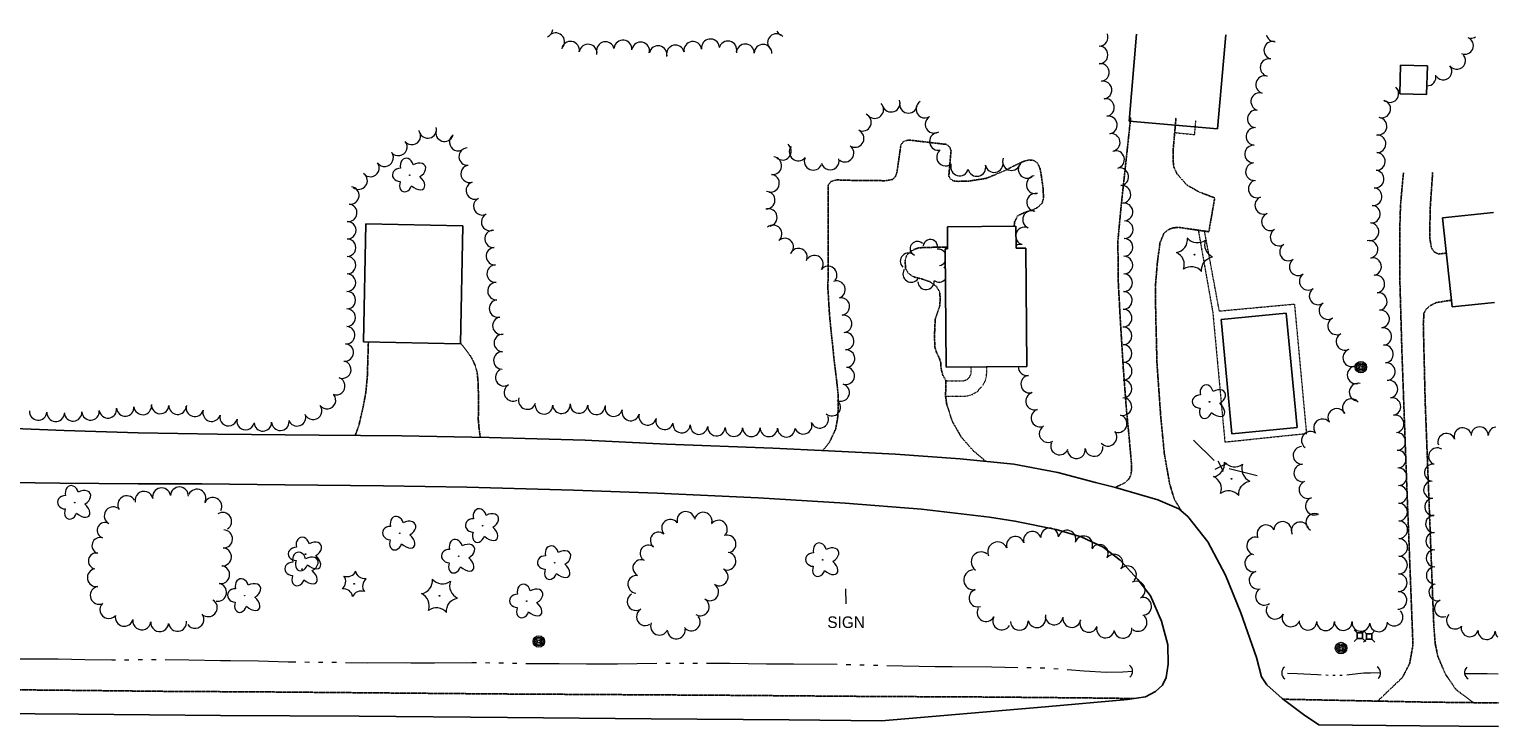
# Model space of a CAD drawing. Extents: x 386588 to 390135, y 96998 to 113606.
# Tile 78 of 90: x 389166 to 389778, y 107907 to 108197. Entities that reach past the tile are written whole.
import ezdxf
from ezdxf.enums import TextEntityAlignment as Align

# ---------------------------------------------------------------- set-up
doc = ezdxf.new("R2010")
doc.units = 0
doc.header["$MEASUREMENT"] = 0
doc.linetypes.add('Wisdot3', pattern=[0.1875, 0.125, -0.0625])
doc.linetypes.add('Wisdot5', pattern=[0.1, 0.05, -0.05])
for name, color, linetype, lineweight in [('E_BLD', 241, 'Continuous', 25), ('E_DRN', 40, 'Continuous', 15), ('E_FEN_P', 40, 'Continuous', 15), ('E_LAND_TreeLine_P', 3, 'Continuous', 15), ('E_LAND_Vegetation', 3, 'Continuous', 15), ('E_MISCPROP', 30, 'Continuous', 15), ('E_PATH_Sidewalk', 2, 'Wisdot5', 15), ('E_RDWY', 21, 'Continuous', 25), ('E_RDWY_Gravel', 21, 'Wisdot3', 25), ('E_SGN', 21, 'Continuous', 15), ('E_UTL_AG_Bold', 30, 'Continuous', 25), ('E_WTR_P', 4, 'Continuous', 15)]:
    doc.layers.add(name, color=color, linetype=linetype, lineweight=lineweight)
doc.styles.add('Style-dot_font5', font='dot_font5.shx')

# ---------------------------------------------------------------- blocks, each defined once
blk = doc.blocks.new('CTRE')
at = {"layer": 'E_LAND_Vegetation'}
blk.add_circle((0, 0), 0.223, dxfattribs=at)
for centre, start, end in [((-11.97, 8.96), 280.2067, 5.97162), ((1.81, 14.92), 220.21132, 305.97623), ((-13.83, -5.9), 340.21132, 65.97623), ((13.83, 5.89), 160.21133, 245.97624), ((-1.81, -14.93), 40.21133, 125.97624)]:
    blk.add_arc(centre, 7.87, start, end, dxfattribs=at)
at = {"layer": 'E_LAND_Vegetation', "extrusion": (0, 0, -1)}
blk.add_arc((-12.03, -9.04), 7.87, 354.07279, 79.74889, dxfattribs=at)
blk = doc.blocks.new('CULV')
at = {"layer": 'E_DRN'}
blk.add_arc((0, 6.1), 6.15, 216.8699, 323.1301, dxfattribs=at)
blk = doc.blocks.new('DTRE')
at = {"layer": 'E_LAND_Vegetation'}
blk.add_circle((-0.18, 0), 0.183, dxfattribs=at)
for centre, major_axis, ratio in [((-1.87, 5.32), (1.36, -4.98), 0.782863), ((-5.87, 0.15), (4.93, -0.12), 0.832022), ((4.06, 2.74), (-5.27, -2.93), 0.691916), ((-2.49, -5.24), (1.8, 4.86), 0.716896), ((3.54, -3.71), (-5.01, 4.58), 0.560249)]:
    blk.add_ellipse(centre, major_axis=major_axis, ratio=ratio, start_param=1.570796, end_param=4.712389, dxfattribs=at)
blk = doc.blocks.new('PED')
at = {"layer": 'E_UTL_AG_Bold'}
for p, q in [((-2.5, 2.5), (-5.3, 5.3)), ((2.5, 2.5), (5.3, 5.3)), ((-2.5, -2.5), (-5.3, -5.3)), ((2.5, -2.5), (5.3, -5.3))]:
    blk.add_line(p, q, dxfattribs=at)
at = {"layer": 'E_UTL_AG_Bold', "flags": 128}
blk.add_lwpolyline([(-2.5, -2.5), (2.5, -2.5), (2.5, 2.5), (-2.5, 2.5)], close=True, dxfattribs=at)
blk = doc.blocks.new('POLE')
at = {"layer": 'E_MISCPROP'}
for radius in [4.46, 3.35, 2.23, 1.12]:
    blk.add_circle((0, 0), radius, dxfattribs=at)
blk = doc.blocks.new('SIGN')
at = {"layer": 'E_SGN', "lineweight": 13, "style": 'Style-dot_font5'}
blk.add_text('SIGN', height=12, dxfattribs=at).set_placement((0, 0), align=Align.MIDDLE_CENTER)

msp = doc.modelspace()

# ---------------------------------------------------------------- linework, layer by layer
at = {"layer": 'E_BLD', "ltscale": 5}
for p, q in [((389623.9, 108159.19), (389627, 108195.44)), ((389664.16, 108195.13), (389660.81, 108156.02)), ((389736.69, 108170.57), (389737.03, 108182.49)), ((389737.03, 108182.49), (389748.2, 108182.17)), ((389748.2, 108182.17), (389747.86, 108170.26)), ((389747.86, 108170.26), (389736.69, 108170.57)), ((389736.69, 108170.57), (389736.69, 108170.57)), ((389660.81, 108156.02), (389623.9, 108159.19)), ((389305.95, 108116.43), (389304.95, 108067.18)), ((389346.3, 108115.62), (389305.95, 108116.43)), ((389305.95, 108116.43), (389305.95, 108116.43)), ((389754.53, 108118.85), (389775.79, 108121.12)), ((389758.48, 108081.75), (389754.53, 108118.85)), ((389345.3, 108066.36), (389346.3, 108115.62)), ((389548.21, 108115.14), (389576.71, 108115.38)), ((389548.29, 108105.97), (389548.21, 108115.14)), ((389576.71, 108115.38), (389576.79, 108106.19)), ((389547.69, 108056.71), (389547.27, 108105.97)), ((389547.27, 108105.97), (389548.29, 108105.97)), ((389576.79, 108106.19), (389580.86, 108106.22)), ((389580.86, 108106.22), (389581.28, 108056.99)), ((389689.4, 108079.13), (389662.21, 108076.51)), ((389693.98, 108031.52), (389689.4, 108079.13)), ((389776.16, 108083.64), (389758.48, 108081.75)), ((389662.21, 108076.51), (389666.78, 108028.91)), ((389662.21, 108076.51), (389662.21, 108076.51)), ((389304.95, 108067.18), (389345.3, 108066.36)), ((389581.28, 108056.99), (389547.69, 108056.71)), ((389547.69, 108056.71), (389547.69, 108056.71)), ((389666.78, 108028.91), (389693.98, 108031.52))]:
    msp.add_line(p, q, dxfattribs=at)
at = {"layer": 'E_FEN_P', "ltscale": 5}
for p, q in [((389659.82, 108014.09), (389664.77, 108016.63)), ((389660.88, 108017.59), (389663.08, 108013.36))]:
    msp.add_line(p, q, dxfattribs=at)
at = {"layer": 'E_FEN_P', "flags": 128}
for points in [[(389650.74, 108026.22), (389659.32, 108017.78)], [(389665.66, 108014.38), (389677.34, 108011.48)]]:
    msp.add_lwpolyline(points, dxfattribs=at)
at = {"layer": 'E_LAND_TreeLine_P'}
for centre, radius, start, end in [((389380.11, 108197.68), 3.7, 294.34037, 355.97421), ((389384.99, 108192.27), 3.7, 318.1958, 138.1958), ((389476.99, 108191.87), 3.7, 44.66351, 224.66351), ((389480.48, 108198.35), 3.7, 207.12762, 244.0225), ((389611.45, 108194.16), 3.69, 269.66351, 21.95654), ((389391.17, 108188.72), 3.7, 350.78285, 170.78285), ((389398.48, 108187.53), 3.7, 350.78285, 170.78285), ((389405.74, 108188.58), 3.7, 11.88863, 191.88863), ((389413.03, 108189.25), 3.7, 353.54801, 173.54801), ((389420.39, 108188.41), 3.7, 348.16695, 168.16695), ((389427.64, 108186.89), 3.7, 348.16695, 168.16695), ((389434.89, 108187.17), 3.7, 12.08945, 192.08945), ((389442.14, 108188.65), 3.7, 8.19427, 188.19427), ((389449.47, 108189.7), 3.7, 8.19427, 188.19427), ((389456.73, 108188.86), 3.7, 347.03015, 167.03015), ((389464, 108187.62), 3.7, 358.70867, 178.70867), ((389471.41, 108187.45), 3.7, 358.70867, 178.70867), ((389611.41, 108186.78), 3.69, 269.66351, 89.66351), ((389683.78, 108188.71), 3.68, 77.8105, 257.8105), ((389684.7, 108195.97), 3.68, 195.4626, 270.38873), ((389763.77, 108190.64), 3.6, 247.10626, 67.10626), ((389766.33, 108197.32), 3.6, 267.75436, 302.41845), ((389682.23, 108181.52), 3.68, 77.8105, 257.8105), ((389760.45, 108184.4), 3.6, 218.03099, 38.03099), ((389611.95, 108179.45), 3.69, 278.21907, 98.21907), ((389680.38, 108174.4), 3.68, 73.97352, 253.97352), ((389748.18, 108177.55), 3.6, 266.63383, 11.67499), ((389754.78, 108179.97), 3.6, 218.03099, 38.03099), ((389613.01, 108172.15), 3.69, 278.21907, 98.21907), ((389678.35, 108167.33), 3.68, 73.97352, 253.97352), ((389732.54, 108170.67), 3.68, 227.84334, 47.84334), ((389738.7, 108174.51), 3.68, 206.22856, 237.3514), ((389517.9, 108164.04), 3.71, 223.65842, 43.65842), ((389524.77, 108166.7), 3.71, 199.54867, 19.54867), ((389531.97, 108166.26), 3.71, 168.68286, 348.68286), ((389538.84, 108164.23), 3.71, 121.1983, 301.1983), ((389614.06, 108164.85), 3.69, 278.21907, 98.21907), ((389729.2, 108164.25), 3.68, 250.22347, 70.22347), ((389512.78, 108158.74), 3.71, 245.58801, 65.58801), ((389542.68, 108157.89), 3.71, 121.1983, 301.1983), ((389615.24, 108157.57), 3.69, 279.50255, 99.50255), ((389676.9, 108160.15), 3.68, 85.61393, 265.61393), ((389727.62, 108157.08), 3.68, 259.488, 79.488), ((389325.1, 108153.02), 3.64, 219.03283, 39.03283), ((389331.7, 108155.71), 3.64, 193.69975, 13.69975), ((389338.65, 108154.35), 3.64, 161.55975, 341.55975), ((389344.38, 108150.45), 3.64, 125.31884, 305.31884), ((389509.72, 108151.99), 3.71, 245.58801, 65.58801), ((389544.47, 108150.73), 3.71, 101.88863, 281.88863), ((389616.46, 108150.29), 3.69, 279.50255, 99.50255), ((389676.34, 108152.81), 3.68, 85.61393, 265.61393), ((389727.21, 108149.74), 3.68, 268.15607, 88.15607), ((389319.45, 108148.43), 3.64, 219.06417, 39.06417), ((389348.33, 108144.42), 3.64, 93.02997, 273.02997), ((389479.44, 108146.68), 3.71, 230.26285, 50.26285), ((389486.03, 108146.33), 3.71, 141.9167, 321.9167), ((389505.52, 108145.89), 3.71, 234.12583, 54.12583), ((389547.45, 108144.22), 3.71, 131.84795, 311.84795), ((389618.27, 108143.15), 3.69, 284.4683, 104.4683), ((389675.78, 108145.47), 3.68, 85.61393, 265.61393), ((389307.84, 108139.64), 3.64, 216.01097, 36.01097), ((389313.74, 108143.92), 3.64, 216.01097, 36.01097), ((389349.14, 108137.22), 3.64, 107.13828, 287.13828), ((389475.41, 108140.67), 3.71, 262.75347, 82.75347), ((389492.29, 108142.47), 3.71, 156.91253, 336.91253), ((389499.33, 108142.58), 3.71, 194.732, 14.732), ((389553.27, 108140.1), 3.71, 164.5395, 344.5395), ((389560.45, 108139.92), 3.71, 193.42429, 13.42429), ((389567.69, 108141.53), 3.71, 190.28316, 10.28316), ((389574.93, 108142.35), 3.71, 157.3573, 337.3573), ((389581.45, 108139.1), 3.71, 123.77798, 303.77798), ((389676.14, 108138.15), 3.68, 96.10511, 276.10511), ((389726.94, 108142.39), 3.68, 267.8736, 87.8736), ((389302.89, 108134.39), 3.64, 232.59044, 52.59044), ((389474.47, 108133.32), 3.71, 262.75347, 82.75347), ((389584.85, 108132.67), 3.71, 97.15937, 277.15937), ((389620.04, 108135.99), 3.69, 276.71582, 96.71582), ((389677.29, 108130.92), 3.68, 111.88854, 291.88854), ((389726.43, 108135.05), 3.68, 263.32332, 83.32332), ((389299.44, 108128.21), 3.64, 263.23476, 83.23476), ((389351.29, 108130.26), 3.64, 107.13828, 287.13828), ((389472.73, 108126.23), 3.64, 267.8736, 87.8736), ((389584.98, 108125.35), 3.71, 77.49205, 257.49205), ((389620.9, 108128.67), 3.69, 276.71582, 96.71582), ((389725.58, 108127.74), 3.68, 263.32332, 83.32332), ((389298.58, 108120.98), 3.64, 263.23476, 83.23476), ((389354.39, 108123.68), 3.64, 116.5108, 296.5108), ((389473.62, 108119.04), 3.64, 280.61757, 100.61757), ((389621.76, 108121.34), 3.69, 276.71582, 96.71582), ((389680.03, 108124.09), 3.68, 111.88854, 291.88854), ((389724.85, 108120.42), 3.68, 265.57789, 85.57789), ((389298.16, 108113.72), 3.64, 269.66351, 89.66351), ((389357.65, 108117.17), 3.64, 116.5108, 296.5108), ((389475.63, 108112.2), 3.64, 311.15998, 131.15998), ((389583.28, 108118.14), 3.71, 66.8811, 246.8811), ((389621.91, 108113.98), 3.69, 269.24222, 89.24222), ((389682.78, 108117.26), 3.68, 111.88854, 291.88854), ((389724.28, 108113.08), 3.68, 265.57789, 85.57789), ((389298.12, 108106.44), 3.64, 269.66351, 89.66351), ((389359.11, 108110.15), 3.64, 94.49393, 274.49393), ((389480.43, 108106.72), 3.64, 311.15998, 131.15998), ((389541.12, 108106.87), 3.01, 353.95292, 173.95292), ((389580.37, 108111.32), 3.71, 66.8811, 168.47113), ((389580.37, 108111.32), 3.71, 192.49867, 246.8811), ((389621.81, 108106.61), 3.69, 269.24222, 89.24222), ((389686.43, 108110.9), 3.68, 122.18102, 302.18102), ((389359.68, 108102.89), 3.64, 94.49393, 274.49393), ((389486.18, 108102.55), 3.64, 336.46492, 156.46492), ((389532.03, 108100.78), 3.44, 45.47044, 225.47044), ((389535.67, 108106.02), 3.01, 45.97829, 225.97829), ((389544.42, 108102.39), 3.44, 33.57389, 98.90962), ((389578.73, 108104.13), 3.71, 80.02597, 121.72953), ((389690.35, 108104.67), 3.68, 122.18102, 302.18102), ((389723.88, 108105.75), 3.68, 281.55217, 101.55217), ((389298.08, 108099.15), 3.64, 269.66351, 89.66351), ((389359.99, 108095.62), 3.64, 92.33894, 272.33894), ((389492.83, 108099.59), 3.64, 321.96927, 141.96927), ((389498.56, 108095.1), 3.64, 321.96927, 141.96927), ((389544.42, 108102.39), 3.44, 278.90962, 327.3959), ((389544.7, 108095.55), 3.44, 39.87209, 53.75379), ((389621.71, 108099.23), 3.69, 269.24222, 89.24222), ((389694.39, 108098.52), 3.68, 124.31483, 304.31483), ((389725.35, 108098.54), 3.68, 281.55217, 101.55217), ((389298.03, 108091.87), 3.64, 269.66351, 89.66351), ((389360.29, 108088.34), 3.64, 92.33894, 272.33894), ((389502, 108088.97), 3.64, 289.10354, 109.10354), ((389533.14, 108095.46), 3.44, 147.0026, 327.0026), ((389539.3, 108092.45), 3.44, 183.23984, 3.23984), ((389544.7, 108095.55), 3.44, 233.75379, 321.0977), ((389621.61, 108091.86), 3.69, 269.12805, 89.12805), ((389698.54, 108092.44), 3.68, 124.31483, 304.31483), ((389726.72, 108091.31), 3.68, 277.72676, 97.72676), ((389297.99, 108084.59), 3.64, 269.66351, 89.66351), ((389503.84, 108081.96), 3.64, 277.42868, 97.42868), ((389621.5, 108084.48), 3.69, 269.12805, 89.12805), ((389702.66, 108086.34), 3.68, 123.75849, 303.75849), ((389727.71, 108084.02), 3.68, 277.72676, 97.72676), ((389297.95, 108077.31), 3.64, 269.66351, 89.66351), ((389360.97, 108081.11), 3.64, 101.12226, 281.12226), ((389621.39, 108077.11), 3.69, 269.12805, 89.12805), ((389706.75, 108080.22), 3.68, 123.75849, 303.75849), ((389728.7, 108076.73), 3.68, 277.72676, 97.72676), ((389297.72, 108070.03), 3.64, 265.06341, 85.06341), ((389362.37, 108073.96), 3.64, 101.12226, 281.12226), ((389504.79, 108074.74), 3.64, 277.42868, 97.42868), ((389621.39, 108069.73), 3.69, 270.11823, 90.11823), ((389710.43, 108073.86), 3.68, 118.01847, 298.01847), ((389729.61, 108069.42), 3.68, 275.7253, 95.7253), ((389362.95, 108066.74), 3.64, 88.47002, 268.47002), ((389505.61, 108067.51), 3.64, 273.1109, 93.1109), ((389713.89, 108067.36), 3.68, 118.01847, 298.01847), ((389297.1, 108062.77), 3.64, 265.06341, 85.06341), ((389362.76, 108059.46), 3.64, 88.39048, 268.39048), ((389506, 108060.24), 3.64, 273.1109, 93.1109), ((389621.41, 108062.36), 3.69, 270.11823, 90.11823), ((389716.69, 108060.56), 3.68, 111.91253, 291.91253), ((389730.34, 108062.1), 3.68, 275.7253, 95.7253), ((389296.1, 108055.6), 3.64, 249.7471, 69.7471), ((389363.54, 108052.43), 3.64, 119.85513, 299.85513), ((389505.87, 108053.03), 3.64, 252.88087, 72.88087), ((389581.38, 108056.88), 3.69, 178.70199, 278.95682), ((389621.42, 108054.98), 3.69, 270.11823, 90.11823), ((389718.49, 108053.44), 3.68, 102.0026, 282.0026), ((389731.08, 108054.78), 3.68, 275.7253, 95.7253), ((389293.58, 108048.77), 3.64, 249.7471, 69.7471), ((389367.17, 108046.12), 3.64, 119.85513, 299.85513), ((389503.73, 108046.07), 3.64, 252.88087, 72.88087), ((389582.53, 108049.59), 3.69, 98.95682, 278.95682), ((389621.38, 108047.61), 3.69, 269.66351, 89.66351), ((389719.35, 108046.26), 3.68, 76.33898, 256.33898), ((389732.14, 108047.5), 3.68, 280.17153, 100.17153), ((389289.71, 108042.93), 3.64, 217.61774, 37.61774), ((389373.16, 108042.72), 3.64, 162.05093, 342.05093), ((389500.04, 108039.95), 3.64, 230.10384, 50.10384), ((389584.57, 108042.51), 3.69, 107.4824, 287.4824), ((389621.3, 108040.24), 3.69, 254.66843, 74.66843), ((389716.55, 108039.76), 3.68, 40.02805, 220.02805), ((389733.44, 108040.26), 3.68, 280.17153, 100.17153), ((389169.39, 108038.21), 3.64, 175.52884, 355.52884), ((389176.65, 108037.65), 3.64, 175.52884, 355.52884), ((389183.92, 108037.8), 3.64, 183.23984, 3.23984), ((389191.19, 108038.21), 3.64, 183.23984, 3.23984), ((389198.42, 108039.06), 3.64, 187.51682, 7.51682), ((389205.66, 108039.88), 3.64, 184.74312, 4.74312), ((389212.92, 108040.48), 3.64, 184.74312, 4.74312), ((389220.18, 108040.91), 3.64, 177.40301, 357.40301), ((389227.45, 108040.58), 3.64, 177.40301, 357.40301), ((389234.64, 108039.68), 3.64, 164.17501, 344.17501), ((389241.65, 108037.69), 3.64, 164.17501, 344.17501), ((389248.68, 108035.8), 3.64, 167.22395, 347.22395), ((389277.23, 108035.75), 3.64, 200.01674, 20.01674), ((389283.94, 108038.48), 3.64, 217.61774, 37.61774), ((389380.13, 108040.76), 3.64, 181.83825, 1.83825), ((389387.41, 108040.99), 3.64, 181.83825, 1.83825), ((389394.69, 108041.07), 3.64, 175.6258, 355.6258), ((389401.95, 108040.52), 3.64, 175.6258, 355.6258), ((389409.18, 108039.79), 3.64, 165.44766, 345.44766), ((389416.23, 108037.96), 3.64, 165.44766, 345.44766), ((389423.28, 108036.13), 3.64, 165.44766, 345.44766), ((389586.78, 108035.48), 3.69, 107.4824, 287.4824), ((389619.35, 108033.13), 3.69, 254.66843, 74.66843), ((389710.43, 108035.73), 3.68, 29.59502, 209.59502), ((389734.74, 108033.01), 3.68, 280.17153, 100.17153), ((389255.78, 108034.19), 3.64, 167.22395, 347.22395), ((389262.98, 108033.64), 3.64, 181.92401, 1.92401), ((389270.26, 108033.88), 3.64, 181.92401, 1.92401), ((389430.33, 108034.3), 3.64, 165.44766, 345.44766), ((389437.46, 108032.93), 3.64, 174.98609, 354.98609), ((389444.72, 108032.29), 3.64, 174.98609, 354.98609), ((389451.97, 108031.65), 3.64, 174.98609, 354.98609), ((389459.25, 108031.44), 3.64, 179.66351, 359.66351), ((389466.53, 108031.39), 3.64, 179.66351, 359.66351), ((389473.81, 108031.34), 3.64, 178.75413, 358.75413), ((389481.09, 108031.19), 3.64, 178.75413, 358.75413), ((389488.15, 108032.43), 3.64, 199.64662, 19.64662), ((389495.01, 108034.88), 3.64, 199.64662, 19.64662), ((389590.17, 108028.98), 3.69, 121.46242, 301.46242), ((389704.5, 108031.39), 3.68, 38.6545, 218.6545), ((389762.9, 108027.81), 3.57, 19.23663, 199.23663), ((389769.97, 108028.2), 3.57, 359.66351, 179.66351), ((389777.12, 108028.16), 3.57, 97.33431, 179.66351), ((389594.96, 108023.81), 3.69, 158.626, 338.626), ((389615.11, 108027.46), 3.69, 220.76302, 40.76302), ((389699.43, 108026.17), 3.68, 55.37663, 235.37663), ((389735.47, 108025.71), 3.68, 272.13517, 92.13517), ((389756.15, 108025.46), 3.57, 19.23663, 199.23663), ((389601.97, 108022.25), 3.69, 187.25815, 7.25815), ((389609.29, 108023.18), 3.69, 187.25815, 7.25815), ((389695.94, 108019.91), 3.68, 92.57435, 272.57435), ((389735.74, 108018.35), 3.68, 272.13517, 92.13517), ((389752.27, 108019.46), 3.57, 57.19232, 237.19232), ((389696.27, 108012.56), 3.68, 92.57435, 272.57435), ((389736.02, 108011), 3.68, 272.13517, 92.13517), ((389750.57, 108012.68), 3.57, 83.43768, 263.43768), ((389220.79, 108002.62), 3.74, 11.25568, 191.25568), ((389228.21, 108002.98), 3.74, 357.75436, 177.75436), ((389235.5, 108002.03), 3.74, 332.61291, 152.61291), ((389698.44, 108005.62), 3.68, 112.55406, 292.55406), ((389736.23, 108003.64), 3.68, 270.02845, 90.02845), ((389750.19, 108005.57), 3.57, 93.70122, 273.70122), ((389206.28, 107999.31), 3.74, 31.16778, 211.16778), ((389213.47, 108001.15), 3.74, 11.38862, 191.38862), ((389242.14, 107998.59), 3.74, 332.61291, 152.61291), ((389701.09, 107998.75), 3.68, 109.94607, 289.94607), ((389736.23, 107996.28), 3.68, 270.02845, 90.02845), ((389750.65, 107998.43), 3.57, 93.70122, 273.70122), ((389200.65, 107994.69), 3.74, 59.28438, 239.28438), ((389246.23, 107992.38), 3.74, 302.32442, 122.32442), ((389439.23, 107992.77), 3.69, 14.48999, 194.48999), ((389446.45, 107992.49), 3.69, 349.12433, 169.12433), ((389701.28, 107991.99), 3.68, 62.1107, 242.1107), ((389751.03, 107991.3), 3.57, 90.99573, 270.99573), ((389197.22, 107988.65), 3.32, 71.35771, 251.35771), ((389246.59, 107985.06), 3.74, 268.54021, 88.54021), ((389427.85, 107984.45), 3.42, 51.29508, 231.29508), ((389432.83, 107989.48), 3.69, 39.81951, 219.81951), ((389452.82, 107989.16), 3.69, 321.9167, 141.9167), ((389583.6, 107984.48), 3.7, 16.48492, 196.48492), ((389590.8, 107985.89), 3.7, 1.09561, 181.09561), ((389598.04, 107985), 3.7, 340.95177, 160.95177), ((389680.9, 107987.21), 3.68, 24.43865, 204.43865), ((389687.91, 107988.6), 3.68, 356.70257, 176.70257), ((389695.22, 107988.44), 3.68, 21.16494, 201.16494), ((389736.24, 107988.92), 3.68, 270.02845, 90.02845), ((389751.16, 107984.15), 3.57, 90.99573, 270.99573), ((389195.1, 107982.35), 3.32, 71.35771, 251.35771), ((389246.16, 107977.61), 3.74, 265.71832, 85.71832), ((389423.57, 107979.11), 3.42, 51.29508, 231.29508), ((389456.41, 107982.99), 3.69, 289.88837, 109.88837), ((389569.16, 107979.67), 4.15, 23.62518, 203.62518), ((389576.51, 107982.39), 3.7, 16.48492, 196.48492), ((389605.03, 107982.59), 3.7, 340.95177, 160.95177), ((389611.52, 107979.08), 3.7, 329.80449, 149.80449), ((389676.62, 107982.15), 3.68, 75.90272, 255.90272), ((389736.24, 107981.56), 3.68, 270.02845, 90.02845), ((389193.59, 107975.89), 3.32, 79.36, 259.36), ((389420.57, 107972.98), 3.42, 64.96215, 244.96215), ((389456.39, 107975.79), 3.69, 261.75635, 81.75635), ((389562.27, 107975.5), 4.15, 55.50381, 235.50381), ((389617.64, 107974.97), 3.7, 319.37136, 139.37136), ((389675.84, 107975.01), 3.68, 104.0449, 284.0449), ((389736.19, 107974.2), 3.68, 269.11261, 89.11261), ((389751.27, 107977.01), 3.57, 90.51861, 270.51861), ((389193.59, 107968.93), 3.74, 99.37016, 279.37016), ((389245.4, 107970.18), 3.74, 260.20119, 80.20119), ((389418.79, 107966.2), 3.69, 84.81951, 264.81951), ((389453.14, 107969.25), 3.69, 240.08567, 60.08567), ((389559.16, 107968.02), 4.15, 97.64472, 277.64472), ((389623.25, 107970.15), 3.7, 319.37136, 139.37136), ((389677.62, 107967.87), 3.68, 104.0449, 284.0449), ((389736.08, 107966.85), 3.68, 269.11261, 89.11261), ((389751.34, 107969.86), 3.57, 90.51861, 270.51861), ((389194.8, 107961.56), 3.74, 99.37016, 279.37016), ((389244.12, 107962.82), 3.74, 260.20119, 80.20119), ((389449.18, 107963.02), 3.69, 236.98295, 56.98295), ((389560.92, 107960.41), 3.7, 107.74695, 287.74695), ((389626.92, 107963.77), 3.7, 298.07617, 118.07617), ((389680.28, 107961.14), 3.68, 125.45248, 305.45248), ((389735.96, 107959.49), 3.68, 269.11261, 89.11261), ((389752.42, 107962.89), 3.57, 108.68912, 288.68912), ((389198.81, 107955.64), 3.74, 135.51861, 315.51861), ((389240.25, 107956.43), 3.74, 238.69975, 58.69975), ((389418.5, 107958.94), 3.69, 121.46242, 301.46242), ((389445.26, 107956.76), 3.69, 240.18762, 60.18762), ((389629.54, 107957.02), 3.7, 271.34819, 91.34819), ((389684.73, 107955.36), 3.68, 154.36213, 334.36213), ((389754.71, 107956.12), 3.57, 108.68912, 288.68912), ((389205.24, 107952.43), 3.74, 167.63291, 347.63291), ((389212.55, 107950.91), 3.74, 174.54619, 354.54619), ((389219.99, 107950.2), 3.74, 174.54619, 354.54619), ((389227.42, 107950.32), 3.74, 187.38533, 7.38533), ((389234.71, 107951.58), 3.74, 215.57323, 35.57323), ((389422.35, 107952.64), 3.69, 121.46242, 301.46242), ((389441.49, 107950.44), 3.69, 219.22318, 39.22318), ((389564.33, 107954.32), 3.7, 151.71254, 331.71254), ((389570.84, 107950.82), 3.7, 151.71254, 331.71254), ((389578.19, 107950.72), 3.7, 180.74443, 0.74443), ((389585.47, 107951.83), 3.7, 192.38786, 12.38786), ((389592.71, 107952.98), 3.7, 171.78037, 351.78037), ((389600.03, 107951.92), 3.7, 171.78037, 351.78037), ((389607.1, 107949.89), 3.7, 158.626, 338.626), ((389627.66, 107950.28), 3.7, 233.13465, 53.13465), ((389691.37, 107952.18), 3.68, 154.36213, 334.36213), ((389698.45, 107950.78), 3.68, 177.6181, 357.6181), ((389705.8, 107950.58), 3.68, 180.58755, 0.58755), ((389713.16, 107950.65), 3.68, 180.58755, 0.58755), ((389734.33, 107952.49), 3.68, 224.66351, 44.66351), ((389759.75, 107951.11), 3.57, 136.78461, 316.78461), ((389428.21, 107948.68), 3.69, 157.28337, 337.28337), ((389435.22, 107947.11), 3.69, 185.56965, 5.56965), ((389614.09, 107947.55), 3.7, 169.35866, 349.35866), ((389621.37, 107947.4), 3.7, 189.52932, 9.52932), ((389720.51, 107950.25), 3.68, 175.84943, 355.84943), ((389727.85, 107950.08), 3.68, 184.06221, 4.06221), ((389765.87, 107947.88), 3.57, 165.92724, 345.92724), ((389772.88, 107946.74), 3.57, 178.51775, 358.51775), ((389780.03, 107946.65), 3.57, 183.52897, 225.30234)]:
    msp.add_arc(centre, radius, start, end, dxfattribs=at)
at = {"layer": 'E_LAND_Vegetation'}
msp.add_circle((389301.03, 107966.36), 0.112, dxfattribs=at)
for centre, start, end in [((389293.57, 107967.3), 309.87483, 35.63974), ((389298.12, 107973.29), 249.87484, 335.63975), ((389296.51, 107960.4), 9.87021, 95.63513), ((389303.94, 107959.42), 69.87483, 155.63974), ((389308.49, 107965.41), 129.87484, 215.63975)]:
    msp.add_arc(centre, 3.93, start, end, dxfattribs=at)
at = {"layer": 'E_LAND_Vegetation', "extrusion": (0, 0, -1)}
msp.add_arc((-389305.58, 107972.34), 3.94, 264.40928, 350.08538, dxfattribs=at)
at = {"layer": 'E_PATH_Sidewalk', "flags": 128}
for points in [[(389642.91, 108154.42), (389651.22, 108153.58), (389651.72, 108159.41)], [(389652.73, 108113.73), (389658.75, 108079.7), (389663.82, 108025.47), (389697.91, 108029.03), (389692.93, 108082.86), (389661.53, 108079.95), (389655.36, 108113.35)], [(389547.45, 108044.52), (389555.66, 108044.53), (389558.34, 108045.15), (389560.67, 108046.53), (389562.86, 108048.89), (389564.06, 108051.05), (389564.51, 108052.98), (389564.62, 108054.76), (389564.67, 108056.85)], [(389547.57, 108050.95), (389554.61, 108050.91), (389556.3, 108051.4), (389557.44, 108052.48), (389558.09, 108053.96), (389558.1, 108054.85), (389558.07, 108056.79)]]:
    msp.add_lwpolyline(points, dxfattribs=at)
at = {"layer": 'E_RDWY', "flags": 128}
for points in [[(389156.2, 108031.24), (389180.17, 108030.29), (389211.05, 108029.35), (389244.03, 108028.77), (389286.5, 108028.28), (389320.92, 108027.99), (389357.33, 108027.39), (389397.32, 108026.2), (389431.15, 108024.57), (389475.47, 108022.84), (389498.68, 108021.79), (389526.65, 108020.44), (389553.53, 108018.52), (389575.92, 108016.19), (389594.25, 108012.8), (389609.91, 108008.56), (389618.24, 108006.51), (389635.94, 108001.3), (389644.64, 107997.68), (389648.43, 107994.36), (389656.67, 107983.88), (389664.12, 107970.01), (389670.46, 107954.34), (389676.93, 107935.61), (389679.12, 107927.54), (389681.29, 107924.29), (389687.65, 107918.63)], [(389131.88, 107912.48), (389186.23, 107912.1), (389245.32, 107911.47), (389303.11, 107911.19), (389364.86, 107910.66), (389424.79, 107910.14), (389482.25, 107909.74), (389520.72, 107909.29), (389588.94, 107915.1), (389623.31, 107918.2), (389630.68, 107919.22), (389634.98, 107921.44), (389637.77, 107924.12), (389639.38, 107927.33), (389640.17, 107932.89), (389640.04, 107941.01), (389637.4, 107950.82), (389632.83, 107961.31), (389627.62, 107968.18), (389620.21, 107976.17), (389613.07, 107981.71), (389604.01, 107985.9), (389593.52, 107989.06), (389576.31, 107992.49), (389565.81, 107994.16), (389537.47, 107997.54), (389505.54, 108000.01), (389469.4, 108002.2), (389427.21, 108004.12), (389392.37, 108005.38), (389348.01, 108006.69), (389313.28, 108007.2), (389272.07, 108007.56), (389237.59, 108008.01), (389211.08, 108007.98), (389178.4, 108008.36), (389147.32, 108008.67)], [(389687.65, 107918.63), (389696.62, 107911.95), (389703.03, 107907.67), (389745.07, 107907.14), (389777.88, 107906.86)]]:
    msp.add_lwpolyline(points, dxfattribs=at)
at = {"layer": 'E_RDWY_Gravel', "flags": 128}
for points in [[(389618.13, 108006.53), (389622.09, 108008.43), (389623.86, 108010.09), (389624.67, 108011.85), (389624.95, 108013.79), (389624.87, 108016.8), (389623.96, 108027.13), (389622.8, 108038.97), (389621.49, 108056.27), (389620.2, 108077.2), (389619.4, 108092.3), (389619.24, 108109.25), (389620.56, 108123.37), (389624.57, 108160.68)], [(389645.71, 107996.74), (389642.71, 108001.69), (389640.8, 108008.14), (389638.58, 108020.69), (389637.08, 108036.32), (389635.53, 108058.22), (389635.03, 108078), (389634.84, 108090), (389635.69, 108100.24), (389636.8, 108108.53), (389638.41, 108112.41), (389640.1, 108113.9), (389642.13, 108114.68), (389644.43, 108114.93), (389657.13, 108113.09), (389659.6, 108127.2), (389652.99, 108129.71), (389647.98, 108132.56), (389643.86, 108137.27), (389642.55, 108140.01), (389642.3, 108142.48), (389642.24, 108146.99), (389643.46, 108160.48)], [(389496.29, 108021.9), (389499.14, 108025.48), (389501.64, 108030.85), (389502.46, 108035.43), (389502.75, 108039.67), (389502.69, 108045.14), (389501.94, 108052.21), (389501.01, 108059.45), (389500.43, 108065.37), (389499.68, 108072.17), (389499.09, 108078.36), (389498.45, 108088.86), (389498.53, 108132.56), (389499.69, 108134.05), (389502.16, 108134.74), (389504.54, 108134.55), (389522.37, 108134.36), (389525.38, 108134.87), (389526.44, 108135.93), (389527.16, 108137.69), (389528.82, 108149.24), (389529.97, 108150.74), (389531.83, 108151.34), (389547.89, 108149.48), (389549.2, 108148.33), (389549.72, 108146.74), (389548.78, 108136.24), (389549.57, 108135), (389550.71, 108134.28), (389552.65, 108134.09), (389556.89, 108134.16), (389564.4, 108135.35), (389571.74, 108138.4), (389575.82, 108140.49), (389579.71, 108142.32), (389582.1, 108143.01), (389584.21, 108142.83), (389585.71, 108141.76), (389586.84, 108139.37), (389587.44, 108135.83), (389588.03, 108131.59), (389588.27, 108127.18), (389587.73, 108125.06), (389585.87, 108123.22), (389583.65, 108122.17), (389580.38, 108121.13), (389577.46, 108119.74), (389576.21, 108117.18), (389576.02, 108115.38)], [(389727.48, 107917.49), (389737.87, 107927.42), (389740.82, 107933.23), (389742.19, 107940.9), (389739.5, 108010.39), (389737.6, 108062.57), (389736.65, 108095.59), (389736.74, 108110.42), (389736.78, 108116.86), (389736.99, 108123.92), (389737.66, 108131.68), (389738.22, 108137.6)], [(389756.09, 108104.19), (389752.85, 108103.79), (389751, 108104.68), (389749.87, 108106.45), (389749.27, 108109.99), (389749.21, 108114.84), (389749.44, 108124.2), (389750.12, 108133.82), (389750.41, 108137.97)], [(389564.21, 108017.41), (389558.96, 108021.86), (389554.05, 108027.45), (389550.21, 108034.1), (389547.95, 108041.08), (389547.45, 108044.53), (389547.57, 108051.06), (389546.26, 108053.45), (389545.57, 108056.1), (389545.41, 108058.58), (389544.8, 108060.52), (389543.76, 108062.56), (389542.98, 108064.95), (389542.83, 108069.98), (389543.13, 108076.68), (389543.85, 108078.89), (389545.02, 108082.15), (389545.21, 108085.32), (389544.96, 108087.97), (389543.74, 108090.19), (389540.84, 108092.32), (389537.58, 108093.4), (389534.14, 108094.3), (389531.95, 108095.73), (389530.81, 108097.68), (389530.56, 108101.12), (389531.28, 108103.32), (389532.7, 108104.73), (389534.65, 108105.86), (389536.33, 108106.38), (389538.89, 108106.55), (389548.28, 108106.69)], [(389767.38, 107916.85), (389760.17, 107922.26), (389755.71, 107928.73), (389752.57, 107936.07), (389751.46, 107941.46), (389750.88, 107948.7), (389747.28, 108042.21), (389746.5, 108074.7), (389746.79, 108079.2), (389747.51, 108080.6), (389749.2, 108082.18), (389751.94, 108083.58), (389758.18, 108084.57)], [(389301.42, 108028.15), (389302.94, 108032.19), (389304.66, 108039.6), (389305.85, 108045.86), (389306.51, 108052.74), (389306.95, 108067.14)], [(389353.58, 108027.45), (389353.08, 108030.93), (389352.74, 108034.81), (389352.88, 108042.4), (389352.66, 108050.53), (389352.24, 108054.85), (389351.03, 108058.39), (389349.81, 108060.78), (389348.49, 108062.64), (389346.57, 108065.22), (389345.31, 108066.66)], [(389001.12, 107923.39), (389038.33, 107923.08), (389088.02, 107922.79), (389133.3, 107922.43), (389177.97, 107922.04), (389220.65, 107921.57), (389266.5, 107921.3), (389314.83, 107920.88), (389360.38, 107920.48), (389413.56, 107920.17), (389455.09, 107919.92), (389514.19, 107919.45), (389565.38, 107919.19), (389606.96, 107918.81), (389625.99, 107918.57)], [(389688.12, 107918.28), (389714.08, 107917.76), (389747.26, 107917.08), (389777.78, 107916.72)]]:
    msp.add_lwpolyline(points, dxfattribs=at)
at = {"layer": 'E_SGN', "ltscale": 5}
msp.add_line((389505.97, 107958.05), (389505.83, 107964.23), dxfattribs=at)
at = {"layer": 'E_WTR_P', "linetype": 'Continuous', "flags": 128}
for points in [[(389147.06, 107935.59), (389152.06, 107935.42), (389161.73, 107935.14), (389171.57, 107935.04), (389174.31, 107935.06)], [(389174.31, 107935.06), (389177.66, 107935.09), (389188.78, 107934.8), (389200.03, 107934.65), (389201.56, 107934.67)], [(389205.32, 107934.71), (389207.2, 107934.73)], [(389210.96, 107934.78), (389212.84, 107934.8)], [(389216.6, 107934.81), (389218.48, 107934.8)], [(389222.24, 107934.77), (389232.08, 107934.68), (389245.32, 107934.47), (389249.5, 107934.44)], [(389249.5, 107934.44), (389261.12, 107934.33), (389273.47, 107933.87), (389276.75, 107933.83)], [(389280.51, 107933.8), (389282.39, 107933.78)], [(389286.15, 107933.75), (389286.76, 107933.74), (389288.03, 107933.73)], [(389291.79, 107933.69), (389293.67, 107933.67)], [(389297.43, 107933.64), (389306.44, 107933.45), (389322.68, 107933.53), (389324.68, 107933.51)], [(389324.68, 107933.51), (389334.55, 107933.42), (389350, 107933.59), (389351.94, 107933.57)], [(389355.7, 107933.53), (389357.58, 107933.51)], [(389361.33, 107933.44), (389363.21, 107933.39)], [(389366.97, 107933.3), (389368.85, 107933.25)], [(389372.61, 107933.15), (389372.69, 107933.15), (389386.5, 107933.11), (389397.84, 107933.05), (389399.87, 107933.03)], [(389399.87, 107933.03), (389410.69, 107932.97), (389427.12, 107933.28)], [(389430.88, 107933.3), (389432.76, 107933.3)], [(389436.52, 107933.3), (389438.4, 107933.3)], [(389442.16, 107933.29), (389444.04, 107933.29)], [(389447.8, 107933.29), (389457.61, 107933.27), (389472.79, 107933), (389475.06, 107933)], [(389475.06, 107933), (389484.04, 107932.98), (389502.31, 107932.83)], [(389506.07, 107932.75), (389507.95, 107932.7)], [(389511.71, 107932.62), (389513.59, 107932.57)], [(389517.35, 107932.48), (389517.67, 107932.47), (389519.23, 107932.44)], [(389522.99, 107932.37), (389543.09, 107931.97), (389550.24, 107931.9)], [(389550.24, 107931.9), (389566.66, 107931.75), (389577.5, 107931.54)], [(389581.26, 107931.47), (389583.14, 107931.44)], [(389586.9, 107931.36), (389588.78, 107931.33)], [(389592.53, 107931.12), (389594.4, 107930.97)], [(389598.15, 107930.65), (389605.18, 107930.06), (389614.54, 107929.61), (389621.25, 107929.66), (389625.35, 107930.03)], [(389689.92, 107929.17), (389693.98, 107929.01), (389702.41, 107928.57), (389703.98, 107928.48)], [(389705.92, 107928.38), (389706.89, 107928.33)], [(389708.83, 107928.26), (389709.8, 107928.26)], [(389711.74, 107928.25), (389712.16, 107928.24), (389712.71, 107928.3)], [(389714.64, 107928.48), (389715.65, 107928.58), (389721.74, 107929.25), (389724.52, 107929.32), (389728.67, 107929.38)], [(389763.72, 107929.04), (389773.16, 107929.03), (389777.66, 107928.87)]]:
    msp.add_lwpolyline(points, dxfattribs=at)

# ---------------------------------------------------------------- block references
at = {"layer": 'E_DRN', "xscale": 0.5, "yscale": 0.5, "zscale": 0.5}
for p, rotation in [((389625.35, 107930.03), 91.56281093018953), ((389687.52, 107929.2), 271.8684607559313), ((389728.67, 107929.38), 93.6477752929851), ((389763.72, 107929.04), 276.4804729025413)]:
    msp.add_blockref('CULV', p, dxfattribs=dict(at, rotation=rotation))
at = {"layer": 'E_LAND_Vegetation'}
for name, p, xscale, yscale, zscale in [('DTRE', (389324.28, 108136.68), 0.6769248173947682, 0.6769248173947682, 0.6769248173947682), ('CTRE', (389651.16, 108103.53), 0.7108526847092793, 0.7108526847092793, 0.7108526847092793), ('DTRE', (389657.54, 108042.22), 0.6769248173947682, 0.6769248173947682, 0.6769248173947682), ('CTRE', (389666.62, 108010.12), 0.7108526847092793, 0.7108526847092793, 0.7108526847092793), ('DTRE', (389184.71, 108000.23), 0.6769248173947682, 0.6769248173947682, 0.6769248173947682), ('DTRE', (389320.13, 107987.43), 0.6769248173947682, 0.6769248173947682, 0.6769248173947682), ('DTRE', (389354.67, 107990.58), 0.6769248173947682, 0.6769248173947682, 0.6769248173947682), ('DTRE', (389280.89, 107978.74), 0.6769248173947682, 0.6769248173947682, 0.6769248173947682), ('DTRE', (389344.7, 107977.84), 0.6769248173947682, 0.6769248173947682, 0.6769248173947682), ('DTRE', (389384.7, 107975.15), 0.6769248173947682, 0.6769248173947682, 0.6769248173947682), ('DTRE', (389496.38, 107976.35), 0.6769248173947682, 0.6769248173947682, 0.6769248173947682), ('DTRE', (389279.44, 107972.49), 0.6769248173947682, 0.6769248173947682, 0.6769248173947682), ('DTRE', (389255.54, 107961.42), 0.6769248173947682, 0.6769248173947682, 0.6769248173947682), ('CTRE', (389336.57, 107961.38), 0.7108526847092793, 0.7108526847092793, 0.7108526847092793), ('DTRE', (389373.05, 107959.15), 0.6769248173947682, 0.6769248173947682, 0.6769248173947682)]:
    msp.add_blockref(name, p, dxfattribs=dict(at, xscale=xscale, yscale=yscale, zscale=zscale))
at = {"layer": 'E_MISCPROP', "xscale": 0.5377037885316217, "yscale": 0.5377037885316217, "zscale": 0.5377037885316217}
for p in [(389720.5, 108056.68), (389377.95, 107942.35), (389712.22, 107939.59)]:
    msp.add_blockref('POLE', p, dxfattribs=at)
at = {"layer": 'E_SGN', "xscale": 0.3999999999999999, "yscale": 0.3999999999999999, "zscale": 0.3999999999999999}
msp.add_blockref('SIGN', (389506.02, 107950.37), dxfattribs=at)
at = {"layer": 'E_UTL_AG_Bold', "xscale": 0.4503659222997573, "yscale": 0.4503659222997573, "zscale": 0.4503659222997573}
for p in [(389720.1, 107944.76), (389723.9, 107944.47)]:
    msp.add_blockref('PED', p, dxfattribs=at)

doc.saveas('drawing.dxf')
